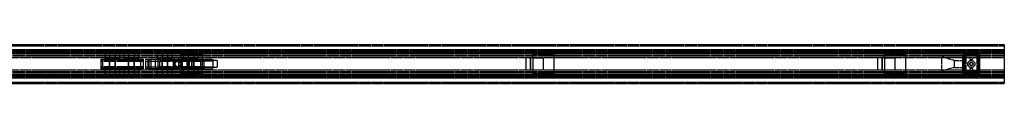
# Model space of a CAD drawing. Header units: millimetres. Extents: x 0 to 2800, y 0 to 55.
# Tile 8 of 8: x 1400 to 2800, y 0 to 55. Entities that reach past the tile are written whole.
import ezdxf

# ---------------------------------------------------------------- set-up
doc = ezdxf.new("R2010")
doc.units = ezdxf.units.MM
doc.header["$LTSCALE"] = 10
doc.linetypes.add('ALLCAD_Strich', pattern=[0.2, 0.15, -0.05])
doc.layers.add('BESCH_KONT_sich_schn_ansi_2d', color=40, linetype='Continuous')
doc.layers.add('BESCH_KONT_sich_schn_grun_2d', color=10, linetype='Continuous')

msp = doc.modelspace()

# ---------------------------------------------------------------- linework, layer by layer
at = {"layer": 'BESCH_KONT_sich_schn_ansi_2d', "linetype": 'ALLCAD_Strich'}
for p, q in [((0, 0, 81), (2800, 0, 81)), ((0, 0, 66), (2800, 0, 66)), ((2800, 0, 42), (0, 0, 42)), ((2800, 0, 2), (0, 0, 2)), ((2800, 0), (0, 0)), ((2800, 0, 64.5), (0, 0, 64.5)), ((2800, 0, 42.7), (0, 0, 42.7)), ((2800, 0, 75), (0, 0, 75)), ((2800, 0, 74.5), (0, 0, 74.5)), ((0, 0, 72.5), (2800, 0, 72.5)), ((0, 0, 72), (2800, 0, 72)), ((2800, 0, 40.2), (0, 0, 40.2)), ((2800, 0, 2.5), (0, 0, 2.5)), ((2800, 0, 4), (0, 0, 4)), ((2800, 0, 9), (0, 0, 9)), ((2800, 0, 28), (0, 0, 28)), ((2800, 0, 29.5), (0, 0, 29.5)), ((2800, 0, 32), (0, 0, 32)), ((2800, 0, 38.5), (0, 0, 38.5)), ((2800, 0, 40), (0, 0, 40)), ((2800, 0, 61.5), (0, 0, 61.5)), ((2800, 0, 40.9), (0, 0, 40.9)), ((1515.4, 0, 16.6), (1518.4, 0, 6.6)), ((1530, 0, 18.4), (1515.4, 0, 18.4)), ((1515.4, 0, 18.4), (1515.4, 0, 16.6)), ((1515.4, 0, 21.9), (1515.4, 0, 18.4)), ((1515.4, 0, 23.9), (1515.4, 0, 21.9)), ((1515.4, 0, 27.9), (1515.4, 0, 23.9)), ((1515.4, 0, 27.9), (1575.4, 0, 27.9)), ((1515.4, 0, 23.9), (1575.4, 0, 23.9)), ((1515.4, 0, 21.9), (1575.4, 0, 21.9)), ((1518.4, 0, 6.6), (1572.4, 0, 6.6)), ((1557, 0, 18.4), (1533.8, 0, 18.4)), ((1575.4, 0, 18.4), (1560.8, 0, 18.4)), ((1575.4, 0, 16.6), (1572.4, 0, 6.6)), ((1575.4, 0, 21.9), (1575.4, 0, 21.9)), ((1575.4, 0, 21.9), (1575.4, 0, 21.9)), ((1575.4, 0, 21.9), (1575.4, 0, 21.9)), ((1575.4, 0, 21.9), (1575.4, 0, 21.9)), ((1575.4, 0, 21.9), (1575.4, 0, 21.9)), ((1575.4, 0, 21.9), (1575.4, 0, 21.9)), ((1575.4, 0, 21.9), (1575.4, 0, 21.9)), ((1575.4, 0, 21.9), (1575.4, 0, 21.9)), ((1575.4, 0, 21.9), (1575.4, 0, 21.9)), ((1575.4, 0, 21.9), (1575.4, 0, 21.9)), ((1575.4, 0, 21.9), (1575.4, 0, 21.9)), ((1575.4, 0, 21.9), (1575.4, 0, 21.9)), ((1575.4, 0, 21.9), (1575.4, 0, 21.9)), ((1575.4, 0, 21.9), (1575.4, 0, 21.9)), ((1575.4, 0, 21.9), (1575.4, 0, 21.9)), ((1575.4, 0, 21.9), (1575.4, 0, 21.9)), ((1575.4, 0, 21.9), (1575.4, 0, 21.9)), ((1575.4, 0, 21.9), (1575.4, 0, 21.9)), ((1575.4, 0, 21.9), (1575.4, 0, 21.9)), ((1575.4, 0, 21.9), (1575.4, 0, 21.9)), ((1575.4, 0, 21.9), (1575.4, 0, 21.9)), ((1575.4, 0, 21.9), (1575.4, 0, 21.9)), ((1575.4, 0, 21.9), (1575.4, 0, 21.9)), ((1575.4, 0, 18.4), (1575.4, 0, 16.6)), ((1575.4, 0, 27.9), (1575.4, 0, 23.9)), ((1575.4, 0, 23.9), (1575.4, 0, 21.9)), ((1575.4, 0, 21.9), (1575.4, 0, 18.4)), ((1579.4, 0, 21.9), (1579.4, 0, 21.9)), ((1579.4, 0, 21.9), (1579.4, 0, 21.9)), ((1579.4, 0, 21.9), (1579.4, 0, 21.9)), ((1579.4, 0, 21.9), (1579.4, 0, 21.9)), ((1579.4, 0, 21.9), (1579.4, 0, 21.9)), ((1579.4, 0, 21.9), (1579.4, 0, 21.9)), ((1579.4, 0, 21.9), (1579.4, 0, 21.9)), ((1579.4, 0, 21.9), (1579.4, 0, 21.9)), ((1579.4, 0, 21.9), (1579.4, 0, 21.9)), ((1579.4, 0, 21.9), (1579.4, 0, 21.9)), ((1579.4, 0, 23.9), (1599.4, 0, 23.9)), ((1579.4, 0, 21.9), (1579.4, 0, 23.9)), ((1579.4, 0, 21.9), (1579.4, 0, 21.9)), ((1579.4, 0, 21.9), (1579.4, 0, 21.9)), ((1579.4, 0, 21.9), (1579.4, 0, 21.9)), ((1579.4, 0, 21.9), (1579.4, 0, 21.9)), ((1579.4, 0, 21.9), (1579.4, 0, 21.9)), ((1579.4, 0, 21.9), (1579.4, 0, 21.9)), ((1579.4, 0, 21.9), (1579.4, 0, 21.9)), ((1579.4, 0, 21.9), (1579.4, 0, 21.9)), ((1579.4, 0, 21.9), (1579.4, 0, 21.9)), ((1579.4, 0, 21.9), (1579.4, 0, 21.9)), ((1579.4, 0, 21.9), (1579.4, 0, 21.9)), ((1579.4, 0, 21.9), (1579.4, 0, 21.9)), ((1579.4, 0, 21.9), (1579.4, 0, 21.9)), ((1579.4, 0, 21.9), (1579.4, 0, 21.9)), ((1579.4, 0, 21.9), (1579.4, 0, 21.9)), ((1662.4, 0, 21.9), (1579.4, 0, 21.9)), ((1579.4, 0, 6.6), (1579.4, 0, 21.9)), ((1612.8, 0), (1584.1, 0, 1.6)), ((1599.4, 0, 23.9), (1662.3, 0, 23.9)), ((1599.4, 0, 23.9), (1599.4, 0, 27.9)), ((1599.4, 0, 27.9), (1657.4, 0, 27.9)), ((1623.4, 0, -0.6), (1612.8, 0)), ((1629.5, 0, 78), (1619.5, 0, 78)), ((1619.5, 0, 78), (1619.5, 0, 75)), ((1621, 0, 19.8), (1621, 0, 10)), ((1621, 0, 27.9), (1621, 0, 19.8)), ((1621, 0, 10), (1621, 0, -0.5)), ((1637.9, 0, -0.6), (1623.4, 0, -0.6)), ((1623.6, 0, 21.9), (1623.6, 0, 23.9)), ((1626.4, 0, 23.9), (1626.4, 0, 21.9)), ((1626.5, 0, 66), (1626.5, 0, 64.5)), ((1626.5, 0, 72), (1626.5, 0, 75)), ((1626.5, 0, 75), (1626.5, 0, 66)), ((1629, 0, 19.6), (1629, 0, 10.2)), ((1629, 0, 27.9), (1629, 0, 19.6)), ((1629, 0, 10.2), (1629, 0, -0.6)), ((1629.5, 0, 64.5), (1629.5, 0, 66)), ((1629.5, 0, 72), (1629.5, 0, 78)), ((1629.5, 0, 66), (1629.5, 0, 72)), ((1641.4, 0, -5.1), (1637.9, 0, -0.6)), ((1674.4, 0, -5.1), (1641.4, 0, -5.1)), ((1644.5, 0, 72), (1644.5, 0, 75)), ((1644.9, 0, 10.9), (1644.9, 0, 5.9)), ((1644.9, 0, 5.9), (1644.9, 0, 0.9)), ((1680.9, 0, 0.9), (1644.9, 0, 0.9)), ((1680.9, 0, 10.9), (1644.9, 0, 10.9)), ((1644.9, 0, 10.9), (1644.9, 0, 5.9)), ((1644.9, 0, 5.9), (1644.9, 0, 0.9)), ((1674.4, 0, 0.9), (1644.9, 0, 0.9)), ((1662.4, 0, 10.9), (1644.9, 0, 10.9)), ((1659.5, 0, 66), (1659.5, 0, 64.5)), ((1659.5, 0, 72), (1659.5, 0, 66)), ((1662.4, 0, 22.9), (1662.4, 0, 21.9)), ((1662.4, 0, 21.9), (1662.4, 0, 8.4)), ((1662.4, 0, 8.4), (1674.4, 0, 8.4)), ((1674.4, 0), (1674.4, 0, -5.1)), ((1674.4, 0, 8.4), (1674.4, 0)), ((1680.9, 0, 10.9), (1680.9, 0, 5.9)), ((1680.9, 0, 5.9), (1680.9, 0, 0.9)), ((2129.5, 0, 78), (2119.5, 0, 78)), ((2119.5, 0, 78), (2119.5, 0, 75)), ((2126.5, 0, 66), (2126.5, 0, 64.5)), ((2126.5, 0, 72), (2126.5, 0, 75)), ((2126.5, 0, 75), (2126.5, 0, 66)), ((2129.5, 0, 64.5), (2129.5, 0, 66)), ((2129.5, 0, 72), (2129.5, 0, 78)), ((2129.5, 0, 66), (2129.5, 0, 72)), ((2144.5, 0, 72), (2144.5, 0, 75)), ((2159.5, 0, 66), (2159.5, 0, 64.5)), ((2159.5, 0, 72), (2159.5, 0, 66)), ((2629.5, 0, 78), (2619.5, 0, 78)), ((2619.5, 0, 78), (2619.5, 0, 75)), ((2626.5, 0, 66), (2626.5, 0, 64.5)), ((2626.5, 0, 72), (2626.5, 0, 75)), ((2626.5, 0, 75), (2626.5, 0, 66)), ((2629.5, 0, 64.5), (2629.5, 0, 66)), ((2629.5, 0, 72), (2629.5, 0, 78)), ((2629.5, 0, 66), (2629.5, 0, 72)), ((2644.5, 0, 72), (2644.5, 0, 75)), ((2659.5, 0, 66), (2659.5, 0, 64.5)), ((2659.5, 0, 72), (2659.5, 0, 66)), ((2711, 0), (2711, 0, 20)), ((2729, 0, 5), (2711, 0)), ((2729, 0, 15), (2711, 0, 20)), ((2729, 0, 5), (2729, 0, 15)), ((2729, 0, 15), (2741, 0, 15)), ((2729, 0, 5), (2741, 0, 5)), ((2741, 0, 5), (2765, 0, 5)), ((2741, 0), (2741, 0, 5)), ((2741, 0, 6.5), (2743, 0, 6.5)), ((2743, 0, 3), (2741, 0, 3)), ((2741, 0, 8.5), (2745.2, 0, 8.5)), ((2741, 0, 5), (2741, 0, 8.5)), ((2743, 0, 3), (2741, 0, 3)), ((2741, 0, 8), (2743, 0, 8)), ((2741, 0, 8.5), (2741, 0, 18)), ((2741, 0, 18), (2743.5, 0, 18)), ((2745.2, 0, 6.5), (2743, 0, 6.5)), ((2743, 0, 6.5), (2743, 0, 3)), ((2743, 0, 6.5), (2743, 0, 8.5)), ((2743, 0, 6.5), (2743, 0, 3)), ((2743, 0, 16), (2743, 0, 8.5)), ((2743.5, 0, 16), (2743, 0, 16)), ((2743.2, 0, 14.5), (2745.2, 0, 14.5)), ((2743.2, 0, 6.5), (2743.2, 0, 14.5)), ((2743.5, 0, 18), (2762.5, 0, 18)), ((2743.5, 0, 29), (2743.5, 0, 16)), ((2743.5, 0, 16), (2762.5, 0, 16)), ((2743.5, 0, 29), (2762.5, 0, 29)), ((2745.2, 0, 6.5), (2760.7, 0, 6.5)), ((2745.2, 0, 6.5), (2745.2, 0, 8.5)), ((2745.2, 0, 8.5), (2745.2, 0, 6.5)), ((2745.2, 0, 14.5), (2745.2, 0, 8.5)), ((2745.2, 0, 6.5), (2760.7, 0, 6.5)), ((2760.7, 0, 8.5), (2745.2, 0, 8.5)), ((2748, 0), (2748, 0, 6.5)), ((2750.5, 0, 6.5), (2750.5, 0, 8.5)), ((2750.8, 0, 16), (2750.8, 0, 18)), ((2751.2, 0, 6.5), (2751.2, 0, 8.5)), ((2754.7, 0, 6.5), (2754.7, 0, 8.5)), ((2755.2, 0, 16), (2755.2, 0, 18)), ((2755.5, 0, 6.5), (2755.5, 0, 8.5)), ((2758, 0), (2758, 0, 6.5)), ((2760.7, 0, 6.5), (2760.7, 0, 8.5)), ((2760.7, 0, 14.5), (2762.7, 0, 14.5)), ((2760.7, 0, 8.5), (2760.7, 0, 14.5)), ((2763, 0, 6.5), (2760.7, 0, 6.5)), ((2760.7, 0, 8.5), (2765, 0, 8.5)), ((2760.7, 0, 8.5), (2760.7, 0, 6.5)), ((2762.5, 0, 18), (2765, 0, 18)), ((2763, 0, 16), (2762.5, 0, 16)), ((2762.5, 0, 29), (2762.5, 0, 16)), ((2762.7, 0, 14.5), (2762.7, 0, 6.5)), ((2763, 0, 6.5), (2765, 0, 6.5)), ((2763, 0, 3), (2763, 0, 6.5)), ((2765, 0, 3), (2763, 0, 3)), ((2763, 0, 6.5), (2763, 0, 8.5)), ((2763, 0, 3), (2763, 0, 6.5)), ((2765, 0, 3), (2763, 0, 3)), ((2763, 0, 8), (2765, 0, 8)), ((2763, 0, 8.5), (2763, 0, 16)), ((2765, 0, 5), (2765, 0, 5)), ((2765, 0, 5), (2765, 0, 5)), ((2765, 0, 5), (2765, 0, 5)), ((2765, 0, 5), (2765, 0, 5)), ((2765, 0, 5), (2765, 0, 5)), ((2765, 0, 5), (2765, 0, 5)), ((2765, 0, 5), (2765, 0, 5)), ((2765, 0, 5), (2765, 0, 5)), ((2765, 0, 5), (2765, 0, 5)), ((2765, 0, 5), (2765, 0, 5)), ((2765, 0, 5), (2765, 0, 5)), ((2765, 0, 5), (2765, 0, 5)), ((2765, 0, 5), (2765, 0, 5)), ((2765, 0, 5), (2765, 0, 5)), ((2765, 0, 5), (2765, 0, 5)), ((2765, 0, 5), (2765, 0, 5)), ((2765, 0, 5), (2765, 0, 5)), ((2765, 0, 5), (2765, 0, 5)), ((2765, 0, 5), (2765, 0, 5)), ((2765, 0, 5), (2765, 0, 5)), ((2765, 0, 5), (2765, 0, 5)), ((2765, 0), (2765, 0, 5)), ((2765, 0, 5), (2765, 0, 5)), ((2765, 0, 5), (2765, 0, 5)), ((2765, 0, 5), (2765, 0, 5)), ((2765, 0, 5), (2765, 0, 5)), ((2765, 0, 5), (2765, 0, 5)), ((2765, 0, 5), (2765, 0, 5)), ((2765, 0, 5), (2765, 0, 5)), ((2765, 0, 5), (2765, 0, 5)), ((2765, 0, 5), (2765, 0, 5)), ((2765, 0, 5), (2765, 0, 5)), ((2765, 0, 5), (2765, 0, 5)), ((2765, 0, 5), (2765, 0, 8.5)), ((2765, 0, 18), (2765, 0, 8.5)), ((2800, 0, 81), (2800, 0, 66)), ((2800, 0, 42), (2800, 0, 2)), ((2800, 0, 2), (2800, 0)), ((2800, 0, 64.5), (2800, 0, 42.7)), ((2800, 0, 42.7), (2800, 0, 42))]:
    msp.add_line(p, q, dxfattribs=at)
at = {"layer": 'BESCH_KONT_sich_schn_ansi_2d', "linetype": 'ALLCAD_Strich', "extrusion": (0, 1, 0)}
for centre, radius in [((-1531.9, 14.9), 10.5), ((-1531.9, 14.9), 4), ((-1531.9, 14.9), 4), ((-1558.9, 14.9), 10.5), ((-1558.9, 14.9), 4), ((-1558.9, 14.9), 4), ((-1584.4, 16.9), 2), ((-1594.4, 16.9), 2), ((-1606.4, 14.9), 10.5), ((-1606.4, 14.9), 4), ((-1606.4, 14.9), 4), ((-1624.9, 14.9), 6.25), ((-1624.9, 14.9), 6.25), ((-1643.4, 14.9), 10.5), ((-1643.4, 14.9), 4), ((-1643.4, 14.9), 4)]:
    msp.add_circle(centre, radius, dxfattribs=at)
at = {"layer": 'BESCH_KONT_sich_schn_ansi_2d', "linetype": 'ALLCAD_Strich', "extrusion": (0, -1, 0)}
for centre, radius, start, end in [((1575.4, 21.9), 0.00217, 90, 180), ((1575.4, 21.9), 0.00217, 180, 270), ((1575.4, 21.9), 0.00271, 0, 90), ((1575.4, 21.9), 0.00271, 90, 180), ((1575.4, 21.9), 0.00271, 180, 270), ((1575.4, 21.9), 0.00271, 270, 360), ((1575.4, 21.9), 0.00271, 0, 90), ((1575.4, 21.9), 0.00271, 90, 180), ((1575.4, 21.9), 0.00271, 180, 270), ((1575.4, 21.9), 0.00271, 270, 360), ((1579.4, 21.9), 0.00217, 270, 0), ((1579.4, 21.9), 0.00217, 360, 90), ((1579.4, 21.9), 0.00271, 270, 360), ((1579.4, 21.9), 0.00271, 0, 90), ((1579.4, 21.9), 0.00116, 180, 270), ((1579.4, 21.9), 0.00116, 90, 180), ((1579.4, 21.9), 0.00271, 270, 360), ((1579.4, 21.9), 0.00271, 0, 90), ((1579.4, 21.9), 0.00116, 180, 270), ((1579.4, 21.9), 0.00116, 90, 180)]:
    msp.add_arc(centre, radius, start, end, dxfattribs=at)
at = {"layer": 'BESCH_KONT_sich_schn_ansi_2d', "linetype": 'ALLCAD_Strich', "extrusion": (0, 1, 0)}
for centre, radius, start, end in [((-1575.4, 21.9), 0.00093, 270, 0), ((-1575.4, 21.9), 0.00093, 360, 90), ((-1575.4, 21.9), 0.00116, 0, 90), ((-1575.4, 21.9), 0.00116, 270, 360), ((-1575.4, 21.9), 0.00116, 90, 180), ((-1575.4, 21.9), 0.00116, 180, 270), ((-1575.4, 21.9), 0.00116, 0, 90), ((-1575.4, 21.9), 0.00116, 270, 360), ((-1575.4, 21.9), 0.00116, 90, 180), ((-1575.4, 21.9), 0.00116, 180, 270), ((-1579.4, 21.9), 0.00093, 90, 180), ((-1579.4, 21.9), 0.00093, 180, 270), ((-1579.4, 21.9), 0.00116, 90, 180), ((-1579.4, 21.9), 0.00116, 180, 270), ((-1579.4, 21.9), 0.00271, 0, 90), ((-1579.4, 21.9), 0.00271, 270, 360), ((-1579.4, 21.9), 0.00116, 90, 180), ((-1579.4, 21.9), 0.00116, 180, 270), ((-1579.4, 21.9), 0.00271, 0, 90), ((-1579.4, 21.9), 0.00271, 270, 360), ((-1584.4, 6.6), 5, 273.2519, 0), ((-1657.4, 22.9), 5, 90, 168.463), ((-1657.4, 22.9), 5, 168.463, 180)]:
    msp.add_arc(centre, radius, start, end, dxfattribs=at)
at = {"layer": 'BESCH_KONT_sich_schn_grun_2d', "linetype": 'ALLCAD_Strich'}
for p, q in [((0, 55), (2800, 55)), ((0, 53.5), (2800, 53.5)), ((2800, 47.5), (0, 47.5)), ((0, 47), (2800, 47)), ((2800, 46.7), (0, 46.7)), ((2800, 46), (0, 46)), ((2800, 45), (0, 45)), ((2800, 44.9), (0, 44.9)), ((0, 44.5), (2800, 44.5)), ((2800, 44.2), (0, 44.2)), ((2800, 43), (0, 43)), ((1521.4, 42.5), (398.6, 42.5)), ((1542.4, 42.5), (1521.4, 42.5)), ((1521.4, 35.5), (1521.4, 42.5)), ((1527.9, 42.5), (1527.9, 12.5)), ((1527.9, 42.5), (1527.9, 35.5)), ((1535.9, 42.5), (1535.9, 12.5)), ((1535.9, 42.5), (1535.9, 35.5)), ((1542.4, 35.5), (1542.4, 42.5)), ((1548.4, 42.5), (1542.4, 42.5)), ((1569.4, 42.5), (1548.4, 42.5)), ((1548.4, 35.5), (1548.4, 42.5)), ((1554.9, 42.5), (1554.9, 12.5)), ((1554.9, 42.5), (1554.9, 35.5)), ((1562.9, 42.5), (1562.9, 12.5)), ((1562.9, 42.5), (1562.9, 35.5)), ((1569.4, 35.5), (1569.4, 42.5)), ((1595.9, 42.5), (1569.4, 42.5)), ((1616.9, 42.5), (1595.9, 42.5)), ((1595.9, 35.5), (1595.9, 42.5)), ((1602.4, 42.5), (1602.4, 12.5)), ((1602.4, 42.5), (1602.4, 35.5)), ((1610.4, 42.5), (1610.4, 12.5)), ((1610.4, 42.5), (1610.4, 35.5)), ((1632.9, 42.5), (1616.9, 42.5)), ((1616.9, 35.5), (1616.9, 42.5)), ((1653.9, 42.5), (1632.9, 42.5)), ((1632.9, 35.5), (1632.9, 42.5)), ((1639.4, 42.5), (1639.4, 12.5)), ((1639.4, 42.5), (1639.4, 35.5)), ((1647.4, 42.5), (1647.4, 12.5)), ((1647.4, 42.5), (1647.4, 35.5)), ((2741, 42.5), (1653.9, 42.5)), ((1653.9, 35.5), (1653.9, 42.5)), ((2745.2, 42.5), (2741, 42.5)), ((2741, 42.5), (2741, 39)), ((2743.5, 43.5), (2743.5, 41.5)), ((2743.5, 43.5), (2762.5, 43.5)), ((2745.2, 41), (2745.2, 42.5)), ((2745.2, 42.5), (2745.2, 39)), ((2760.7, 42.5), (2745.2, 42.5)), ((2765, 42.5), (2760.7, 42.5)), ((2760.7, 42.5), (2760.7, 41)), ((2760.7, 42.5), (2760.7, 39)), ((2762.5, 43.5), (2762.5, 41.5)), ((2765, 39), (2765, 42.5)), ((2800, 42.5), (2765, 42.5)), ((2800, 55), (2800, 53.5)), ((2800, 53.5), (2800, 47)), ((2800, 47), (2800, 44.5)), ((2800, 44.5), (2800, 10.5)), ((2800, 40), (0, 40)), ((2800, 38.8), (0, 38.8)), ((2741, 36.2), (613, 36.2)), ((1515.4, 34.2), (1530, 34.2)), ((1515.4, 34.2), (1515.4, 32.7)), ((1575.4, 32.7), (1515.4, 32.7)), ((1515.4, 32.7), (1515.4, 22.2)), ((1575.4, 31.2), (1515.4, 31.2)), ((1518.4, 20.7), (1518.4, 34.2)), ((1542.4, 35.5), (1521.4, 35.5)), ((1527.9, 20.7), (1527.9, 34.2)), ((1530, 34.2), (1533.8, 34.2)), ((1530, 34.2), (1530, 32.7)), ((1533.8, 34.2), (1557, 34.2)), ((1533.8, 34.2), (1533.8, 32.7)), ((1535.9, 20.7), (1535.9, 34.2)), ((1569.4, 35.5), (1548.4, 35.5)), ((1554.9, 20.7), (1554.9, 34.2)), ((1557, 34.2), (1560.8, 34.2)), ((1557, 34.2), (1557, 32.7)), ((1560.8, 34.2), (1575.4, 34.2)), ((1560.8, 32.7), (1560.8, 34.2)), ((1562.9, 20.7), (1562.9, 34.2)), ((1572.4, 20.7), (1572.4, 34.2)), ((1575.4, 34.2), (1575.4, 32.7)), ((1575.4, 32.7), (1575.4, 22.2)), ((1575.4, 31.3), (1575.4, 31.2)), ((1575.4, 31.2), (1575.4, 31.3)), ((1575.4, 31.2), (1575.4, 31.3)), ((1575.4, 31.3), (1575.4, 31.3)), ((1575.4, 31.3), (1575.4, 31.3)), ((1575.4, 31.2), (1575.4, 31.3)), ((1575.4, 31.2), (1575.4, 31.3)), ((1575.4, 31.2), (1575.4, 31.3)), ((1575.4, 31.2), (1575.4, 31.3)), ((1575.4, 31.2), (1575.4, 31.3)), ((1575.4, 31.2), (1575.4, 31.3)), ((1575.4, 31.2), (1575.4, 31.3)), ((1575.4, 31.2), (1575.4, 31.3)), ((1575.4, 31.3), (1575.4, 31.3)), ((1575.4, 31.3), (1575.4, 31.3)), ((1575.4, 31.3), (1575.4, 31.3)), ((1575.4, 31.2), (1575.4, 31.3)), ((1575.4, 31.2), (1575.4, 31.3)), ((1575.4, 31.2), (1575.4, 31.3)), ((1575.4, 31.2), (1575.4, 31.3)), ((1575.4, 31.2), (1575.4, 31.3)), ((1575.4, 31.2), (1575.4, 31.3)), ((1575.4, 31.2), (1575.4, 31.3)), ((1575.4, 31.3), (1575.4, 31.3)), ((1575.4, 31.3), (1575.4, 31.3)), ((1575.4, 31.3), (1575.4, 31.3)), ((1575.4, 31.2), (1575.4, 31.3)), ((1575.4, 31.2), (1575.4, 31.3)), ((1575.4, 31.2), (1575.4, 31.3)), ((1575.4, 31.2), (1575.4, 31.3)), ((1579.4, 34.2), (1662.4, 34.2)), ((1579.4, 31.2), (1579.4, 34.2)), ((1599.4, 31.2), (1579.4, 31.2)), ((1579.4, 23.7), (1579.4, 31.2)), ((1582.4, 34.2), (1582.4, 20.7)), ((1584.1, 20.7), (1584.1, 34.2)), ((1586.4, 34.2), (1586.4, 20.7)), ((1592.4, 34.2), (1592.4, 20.7)), ((1616.9, 35.5), (1595.9, 35.5)), ((1596.4, 34.2), (1596.4, 20.7)), ((1657.4, 32.7), (1599.4, 32.7)), ((1599.4, 22.2), (1599.4, 32.7)), ((1623.6, 31.2), (1599.4, 31.2)), ((1602.4, 20.7), (1602.4, 34.2)), ((1610.4, 20.7), (1610.4, 34.2)), ((1618.7, 34.2), (1618.7, 20.7)), ((1618.7, 20.7), (1618.7, 34.2)), ((1629.5, 36.5), (1619.5, 36.5)), ((1619.5, 36.5), (1619.5, 18.5)), ((1623.4, 31.2), (1623.4, 34.2)), ((1662.3, 31.2), (1626.4, 31.2)), ((1626.5, 18.5), (1626.5, 36.5)), ((1626.5, 36.5), (1626.5, 18.5)), ((1659.5, 42), (1629.5, 42)), ((1629.5, 36.5), (1629.5, 42)), ((1629.5, 36.5), (1644.5, 36.5)), ((1629.5, 36.5), (1629.5, 18.5)), ((1631.2, 34.2), (1631.2, 20.7)), ((1631.2, 20.7), (1631.2, 34.2)), ((1653.9, 35.5), (1632.9, 35.5)), ((1637.9, 20.7), (1637.9, 34.2)), ((1639.4, 20.7), (1639.4, 34.2)), ((1641.4, 20.7), (1641.4, 34.2)), ((1644.5, 36.5), (1644.5, 18.5)), ((1644.9, 32.5), (1644.9, 22.5)), ((1680.9, 32.5), (1644.9, 32.5)), ((1644.9, 32.5), (1644.9, 22.5)), ((1674.4, 32.5), (1644.9, 32.5)), ((1647.4, 20.7), (1647.4, 34.2)), ((1657.4, 32.7), (1662.3, 32.7)), ((1657.4, 22.2), (1657.4, 32.7)), ((1659.5, 42), (1659.5, 13)), ((1662.3, 31.2), (1662.3, 32.7)), ((1662.3, 31.2), (1662.4, 31.2)), ((1662.4, 34.2), (1662.4, 31.2)), ((1662.4, 34.2), (1674.4, 34.2)), ((1662.4, 31.8), (1674.4, 31.8)), ((1662.4, 23.7), (1662.4, 31.2)), ((1674.4, 31.8), (1674.4, 34.2)), ((1674.4, 31.8), (1674.4, 23.2)), ((1680.9, 32.5), (1680.9, 22.5)), ((2129.5, 36.5), (2119.5, 36.5)), ((2119.5, 36.5), (2119.5, 18.5)), ((2126.5, 18.5), (2126.5, 36.5)), ((2126.5, 36.5), (2126.5, 18.5)), ((2159.5, 42), (2129.5, 42)), ((2129.5, 36.5), (2129.5, 42)), ((2129.5, 36.5), (2144.5, 36.5)), ((2129.5, 36.5), (2129.5, 18.5)), ((2144.5, 36.5), (2144.5, 18.5)), ((2159.5, 42), (2159.5, 13)), ((2629.5, 36.5), (2619.5, 36.5)), ((2619.5, 36.5), (2619.5, 18.5)), ((2626.5, 18.5), (2626.5, 36.5)), ((2626.5, 36.5), (2626.5, 18.5)), ((2659.5, 42), (2629.5, 42)), ((2629.5, 36.5), (2629.5, 42)), ((2629.5, 36.5), (2644.5, 36.5)), ((2629.5, 36.5), (2629.5, 18.5)), ((2644.5, 36.5), (2644.5, 18.5)), ((2659.5, 42), (2659.5, 13)), ((2711, 17.5), (2711, 37.5)), ((2729, 32.5), (2711, 37.5)), ((2729, 22.5), (2729, 32.5)), ((2729, 32.5), (2741, 32.5)), ((2741, 39), (2741, 37)), ((2741, 39), (2743, 39)), ((2741, 18), (2741, 37)), ((2741, 37), (2743.5, 37)), ((2765, 36.2), (2741, 36.2)), ((2743, 33), (2741, 33)), ((2743, 39), (2743, 41)), ((2743, 41), (2745.2, 41)), ((2743, 18), (2743, 37)), ((2745.2, 39), (2743.2, 39)), ((2743.2, 39), (2743.2, 16)), ((2743.5, 41.5), (2743.5, 37)), ((2743.5, 41.5), (2762.5, 41.5)), ((2745.2, 39), (2745.2, 16)), ((2760.7, 41), (2763, 41)), ((2762.7, 39), (2760.7, 39)), ((2760.7, 39), (2760.7, 16)), ((2762.5, 41.5), (2762.5, 37)), ((2762.5, 37), (2765, 37)), ((2762.7, 39), (2762.7, 16)), ((2763, 41), (2763, 39)), ((2763, 39), (2765, 39)), ((2763, 18), (2763, 37)), ((2765, 33), (2763, 33)), ((2765, 37), (2765, 39)), ((2765, 18), (2765, 37)), ((2800, 36.2), (2765, 36.2)), ((2800, 16.2), (0, 16.2)), ((2800, 15), (0, 15)), ((2741, 18.7), (613, 18.7)), ((1575.4, 23.7), (1515.4, 23.7)), ((1515.4, 22.2), (1515.4, 20.7)), ((1515.4, 22.2), (1575.4, 22.2)), ((1530, 20.7), (1515.4, 20.7)), ((1542.4, 19.5), (1521.4, 19.5)), ((1521.4, 12.5), (1521.4, 19.5)), ((1527.9, 19.5), (1527.9, 12.5)), ((1530, 20.7), (1530, 22.2)), ((1533.8, 20.7), (1530, 20.7)), ((1533.8, 20.7), (1533.8, 22.2)), ((1557, 20.7), (1533.8, 20.7)), ((1535.9, 19.5), (1535.9, 12.5)), ((1542.4, 12.5), (1542.4, 19.5)), ((1569.4, 19.5), (1548.4, 19.5)), ((1548.4, 12.5), (1548.4, 19.5)), ((1554.9, 19.5), (1554.9, 12.5)), ((1557, 22.2), (1557, 20.7)), ((1560.8, 20.7), (1557, 20.7)), ((1560.8, 20.7), (1560.8, 22.2)), ((1575.4, 20.7), (1560.8, 20.7)), ((1562.9, 19.5), (1562.9, 12.5)), ((1569.4, 12.5), (1569.4, 19.5)), ((1575.4, 22.2), (1575.4, 20.7)), ((1579.4, 23.7), (1579.4, 23.7)), ((1579.4, 23.7), (1579.4, 23.7)), ((1579.4, 23.7), (1579.4, 23.7)), ((1579.4, 23.7), (1579.4, 23.7)), ((1579.4, 23.7), (1579.4, 23.7)), ((1579.4, 23.7), (1579.4, 23.7)), ((1579.4, 23.7), (1579.4, 23.7)), ((1579.4, 23.7), (1599.4, 23.7)), ((1579.4, 23.7), (1579.4, 23.7)), ((1579.4, 23.7), (1579.4, 23.7)), ((1579.4, 23.7), (1579.4, 23.7)), ((1579.4, 23.7), (1579.4, 23.7)), ((1579.4, 23.7), (1579.4, 23.7)), ((1579.4, 23.7), (1579.4, 23.7)), ((1579.4, 23.7), (1579.4, 23.7)), ((1579.4, 23.7), (1579.4, 23.7)), ((1579.4, 23.7), (1579.4, 23.7)), ((1579.4, 23.7), (1579.4, 23.7)), ((1579.4, 23.7), (1579.4, 23.7)), ((1579.4, 23.7), (1579.4, 23.7)), ((1579.4, 23.7), (1579.4, 23.7)), ((1579.4, 23.7), (1579.4, 23.7)), ((1579.4, 23.7), (1579.4, 23.7)), ((1579.4, 23.7), (1579.4, 23.7)), ((1579.4, 23.7), (1579.4, 23.7)), ((1579.4, 23.7), (1579.4, 23.7)), ((1579.4, 23.7), (1579.4, 23.7)), ((1579.4, 23.7), (1579.4, 23.7)), ((1579.4, 23.7), (1579.4, 23.7)), ((1579.4, 23.7), (1579.4, 23.7)), ((1579.4, 23.7), (1579.4, 23.7)), ((1579.4, 23.7), (1579.4, 23.7)), ((1579.4, 20.7), (1579.4, 23.7)), ((1662.4, 20.7), (1579.4, 20.7)), ((1616.9, 19.5), (1595.9, 19.5)), ((1595.9, 12.5), (1595.9, 19.5)), ((1623.6, 23.7), (1599.4, 23.7)), ((1599.4, 22.2), (1657.4, 22.2)), ((1602.4, 19.5), (1602.4, 12.5)), ((1610.4, 19.5), (1610.4, 12.5)), ((1616.9, 12.5), (1616.9, 19.5)), ((1629.5, 18.5), (1619.5, 18.5)), ((1623.4, 20.7), (1623.4, 23.8)), ((1662.3, 23.7), (1626.4, 23.7)), ((1644.5, 18.5), (1629.5, 18.5)), ((1629.5, 13), (1629.5, 18.5)), ((1653.9, 19.5), (1632.9, 19.5)), ((1632.9, 12.5), (1632.9, 19.5)), ((1639.4, 19.5), (1639.4, 12.5)), ((1680.9, 22.5), (1644.9, 22.5)), ((1674.4, 22.5), (1644.9, 22.5)), ((1647.4, 19.5), (1647.4, 12.5)), ((1653.9, 12.5), (1653.9, 19.5)), ((1662.3, 22.2), (1657.4, 22.2)), ((1662.3, 22.2), (1662.3, 23.7)), ((1662.4, 23.7), (1662.3, 23.7)), ((1662.4, 23.7), (1662.4, 20.7)), ((1674.4, 23.2), (1662.4, 23.2)), ((1662.4, 20.7), (1674.4, 20.7)), ((1674.4, 20.7), (1674.4, 23.2)), ((2129.5, 18.5), (2119.5, 18.5)), ((2144.5, 18.5), (2129.5, 18.5)), ((2129.5, 13), (2129.5, 18.5)), ((2629.5, 18.5), (2619.5, 18.5)), ((2644.5, 18.5), (2629.5, 18.5)), ((2629.5, 13), (2629.5, 18.5)), ((2729, 22.5), (2711, 17.5)), ((2729, 22.5), (2741, 22.5)), ((2743, 22), (2741, 22)), ((2741, 18.7), (2765, 18.7)), ((2741, 18), (2741, 16)), ((2741, 18), (2743.5, 18)), ((2743, 16), (2741, 16)), ((2741, 16), (2741, 12.5)), ((2743, 14), (2743, 16)), ((2743.2, 16), (2745.2, 16)), ((2743.5, 18), (2743.5, 13.5)), ((2745.2, 16), (2745.2, 12.5)), ((2760.7, 16), (2760.7, 12.5)), ((2760.7, 16), (2762.7, 16)), ((2762.5, 18), (2765, 18)), ((2762.5, 18), (2762.5, 13.5)), ((2765, 22), (2763, 22)), ((2765, 16), (2763, 16)), ((2763, 16), (2763, 14)), ((2765, 18.7), (2765, 18.7)), ((2765, 18.7), (2765, 18.7)), ((2800, 18.7), (2765, 18.7)), ((2765, 18.7), (2765, 18.7)), ((2765, 18.7), (2765, 18.7)), ((2765, 18.7), (2765, 18.7)), ((2765, 18.7), (2765, 18.7)), ((2765, 18.7), (2765, 18.7)), ((2765, 18.7), (2765, 18.7)), ((2765, 18.7), (2765, 18.7)), ((2765, 18.7), (2765, 18.7)), ((2765, 18.7), (2765, 18.7)), ((2765, 18.7), (2765, 18.7)), ((2765, 18.7), (2765, 18.7)), ((2765, 18.7), (2765, 18.7)), ((2765, 18.7), (2765, 18.7)), ((2765, 18.7), (2765, 18.7)), ((2765, 18.7), (2765, 18.7)), ((2765, 18.7), (2765, 18.7)), ((2765, 18.7), (2765, 18.7)), ((2765, 18.7), (2765, 18.7)), ((2765, 18.7), (2765, 18.7)), ((2765, 18.7), (2765, 18.7)), ((2765, 18.7), (2765, 18.7)), ((2765, 18.7), (2765, 18.7)), ((2765, 18.7), (2765, 18.7)), ((2765, 18.7), (2765, 18.7)), ((2765, 18.7), (2765, 18.7)), ((2765, 16), (2765, 18)), ((2765, 12.5), (2765, 16)), ((2800, 12), (0, 12)), ((2800, 10.8), (0, 10.8)), ((0, 10.5), (2800, 10.5)), ((2800, 10.1), (0, 10.1)), ((2800, 10), (0, 10)), ((2800, 9), (0, 9)), ((2800, 8.3), (0, 8.3)), ((0, 8), (2800, 8)), ((2800, 7.5), (0, 7.5)), ((0, 1.5), (2800, 1.5)), ((0, 0), (2800, 0)), ((1521.4, 12.5), (398.6, 12.5)), ((1542.4, 12.5), (1521.4, 12.5)), ((1548.4, 12.5), (1542.4, 12.5)), ((1569.4, 12.5), (1548.4, 12.5)), ((1595.9, 12.5), (1569.4, 12.5)), ((1616.9, 12.5), (1595.9, 12.5)), ((1632.9, 12.5), (1616.9, 12.5)), ((1659.5, 13), (1629.5, 13)), ((1653.9, 12.5), (1632.9, 12.5)), ((2741, 12.5), (1653.9, 12.5)), ((2159.5, 13), (2129.5, 13)), ((2659.5, 13), (2629.5, 13)), ((2741, 12.5), (2745.2, 12.5)), ((2745.2, 14), (2743, 14)), ((2743.5, 13.5), (2743.5, 11.5)), ((2743.5, 13.5), (2762.5, 13.5)), ((2743.5, 11.5), (2762.5, 11.5)), ((2745.2, 12.5), (2745.2, 14)), ((2760.7, 12.5), (2745.2, 12.5)), ((2763, 14), (2760.7, 14)), ((2760.7, 14), (2760.7, 12.5)), ((2760.7, 12.5), (2765, 12.5)), ((2762.5, 13.5), (2762.5, 11.5)), ((2800, 12.5), (2765, 12.5)), ((2800, 10.5), (2800, 8)), ((2800, 8), (2800, 1.5)), ((2800, 1.5), (2800, 0))]:
    msp.add_line(p, q, dxfattribs=at)
for centre, radius in [((1625, 27.5), 4), ((2753, 27.5), 5), ((2753, 27.5), 2.5), ((2753, 27.5), 2.25), ((2753, 35), 1.75), ((2753, 20), 1.75)]:
    msp.add_circle(centre, radius, dxfattribs=at)
for radius, start, end in [(0.00217, 90, 180), (0.00217, 180, 270), (0.00093, 180, 270), (0.00093, 90, 180), (0.00271, 270, 360), (0.00271, 90, 180), (0.00271, 180, 270), (0.00271, 270, 360), (0.00271, 0, 90), (0.00271, 90, 180), (0.00271, 180, 270), (0.00116, 90, 180), (0.00116, 180, 270), (0.00116, 0, 90), (0.00116, 270, 0), (0.00271, 0, 90), (0.00116, 90, 180), (0.00116, 180, 270), (0.00116, 0, 90), (0.00116, 270, 0)]:
    msp.add_arc((2765, 18.7), radius, start, end, dxfattribs=at)

doc.saveas('drawing.dxf')
